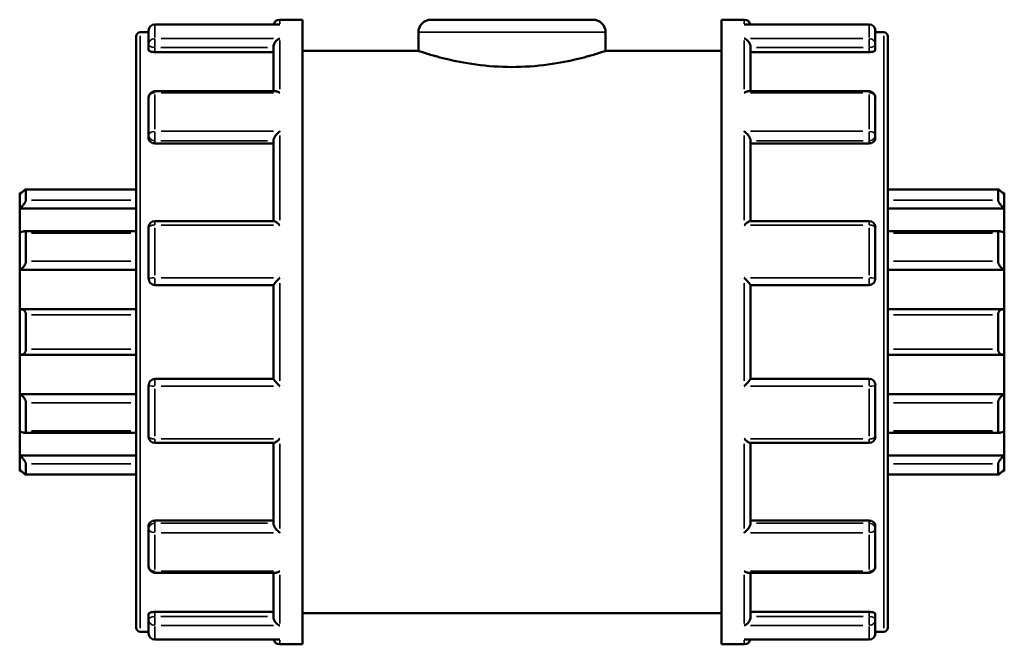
# Model space of a CAD drawing. Header units: millimetres. Extents: x -86 to 901, y -388 to 757.
# Tile 10 of 12: x 416 to 487, y 293 to 338. Entities that reach past the tile are written whole.
import ezdxf

# ---------------------------------------------------------------- set-up
doc = ezdxf.new("R2010")
doc.units = ezdxf.units.MM
doc.layers.add('Visible (ANSI)', color=7, linetype='Continuous', lineweight=50)
doc.layers.add('Visible Narrow (ANSI)', color=7, linetype='Continuous', lineweight=35)

msp = doc.modelspace()

# ---------------------------------------------------------------- linework, layer by layer
at = {"layer": 'Visible (ANSI)'}
for p, q in [((434.795, 337.593), (425.872, 337.593)), ((434.872, 337.927), (436.523, 337.927)), ((436.523, 292.927), (436.523, 337.927)), ((445.773, 337.927), (457.473, 337.927)), ((466.723, 292.927), (466.723, 337.927)), ((466.723, 337.927), (468.375, 337.927)), ((477.375, 337.593), (468.452, 337.593)), ((424.523, 294.126), (424.523, 336.728)), ((424.822, 337.027), (425.423, 337.027)), ((425.423, 336.147), (425.423, 337.145)), ((444.873, 337.027), (444.873, 335.677)), ((458.373, 337.027), (458.373, 335.677)), ((477.823, 337.145), (477.823, 336.147)), ((477.823, 337.027), (478.424, 337.027)), ((478.723, 336.728), (478.723, 294.126)), ((425.423, 336.147), (425.423, 335.75)), ((434.423, 332.772), (434.423, 335.989)), ((468.823, 332.772), (468.823, 335.989)), ((477.823, 335.75), (477.823, 336.147)), ((425.872, 335.591), (434.423, 335.591)), ((436.523, 335.677), (444.873, 335.677)), ((458.373, 335.677), (466.723, 335.677)), ((477.375, 335.591), (468.823, 335.591)), ((425.423, 329.597), (425.423, 332.324)), ((434.586, 332.772), (425.872, 332.772)), ((477.375, 332.772), (468.661, 332.772)), ((477.823, 332.324), (477.823, 329.597)), ((425.423, 329.597), (425.423, 329.368)), ((477.823, 329.368), (477.823, 329.597)), ((425.872, 329.018), (434.423, 329.018)), ((434.423, 323.423), (434.423, 329.251)), ((468.823, 323.423), (468.823, 329.251)), ((477.375, 329.018), (468.823, 329.018)), ((416.123, 325.332), (416.123, 325.444)), ((416.239, 325.444), (416.123, 325.444)), ((416.123, 324.319), (416.123, 325.332)), ((424.523, 325.703), (416.564, 325.703)), ((416.572, 325.695), (416.572, 324.923)), ((486.683, 325.703), (478.723, 325.703)), ((486.675, 324.923), (486.675, 325.695)), ((487.123, 325.444), (487.007, 325.444)), ((487.123, 325.444), (487.123, 325.332)), ((487.123, 325.332), (487.123, 324.319)), ((416.123, 324.319), (424.523, 324.319)), ((416.123, 322.561), (416.123, 324.319)), ((487.123, 324.319), (478.723, 324.319)), ((487.123, 324.319), (487.123, 322.561)), ((434.452, 323.423), (425.872, 323.423)), ((477.375, 323.423), (468.795, 323.423)), ((416.123, 319.91), (416.123, 322.561)), ((424.523, 322.688), (416.434, 322.688)), ((416.572, 322.545), (416.572, 320.525)), ((425.423, 319.251), (425.423, 322.975)), ((477.823, 322.975), (477.823, 319.251)), ((486.813, 322.688), (478.723, 322.688)), ((486.675, 320.525), (486.675, 322.545)), ((487.123, 322.561), (487.123, 319.91)), ((416.123, 319.91), (424.523, 319.91)), ((416.123, 317.066), (416.123, 319.91)), ((487.123, 319.91), (478.723, 319.91)), ((487.123, 319.91), (487.123, 317.066)), ((425.872, 318.802), (434.423, 318.802)), ((434.423, 312.046), (434.423, 318.808)), ((468.823, 312.046), (468.823, 318.808)), ((468.823, 318.802), (477.375, 318.802)), ((416.123, 313.789), (416.123, 317.066)), ((424.523, 317.071), (416.187, 317.071)), ((416.572, 316.676), (416.572, 314.179)), ((487.06, 317.071), (478.723, 317.071)), ((486.675, 314.179), (486.675, 316.676)), ((487.123, 317.066), (487.123, 313.789)), ((416.123, 310.945), (416.123, 313.789)), ((416.187, 313.784), (424.523, 313.784)), ((478.723, 313.784), (487.06, 313.784)), ((487.123, 313.789), (487.123, 310.945)), ((434.423, 312.052), (425.872, 312.052)), ((477.375, 312.052), (468.823, 312.052)), ((425.423, 307.88), (425.423, 311.604)), ((477.823, 311.604), (477.823, 307.88)), ((416.123, 310.945), (424.523, 310.945)), ((416.123, 308.293), (416.123, 310.945)), ((416.572, 310.33), (416.572, 308.31)), ((487.123, 310.945), (478.723, 310.945)), ((486.675, 308.31), (486.675, 310.33)), ((487.123, 310.945), (487.123, 308.293)), ((416.123, 306.536), (416.123, 308.293)), ((416.434, 308.167), (424.523, 308.167)), ((478.723, 308.167), (486.813, 308.167)), ((487.123, 308.293), (487.123, 306.536)), ((425.872, 307.431), (434.452, 307.431)), ((434.423, 301.604), (434.423, 307.431)), ((468.795, 307.431), (477.375, 307.431)), ((468.823, 301.604), (468.823, 307.431)), ((416.123, 306.536), (424.523, 306.536)), ((416.123, 305.523), (416.123, 306.536)), ((487.123, 306.536), (478.723, 306.536)), ((487.123, 306.536), (487.123, 305.523)), ((416.123, 305.411), (416.123, 305.523)), ((416.239, 305.411), (416.123, 305.411)), ((416.572, 305.931), (416.572, 305.16)), ((486.675, 305.16), (486.675, 305.931)), ((487.123, 305.411), (487.007, 305.411)), ((487.123, 305.523), (487.123, 305.411)), ((416.564, 305.151), (424.523, 305.151)), ((478.723, 305.151), (486.683, 305.151)), ((425.872, 301.837), (434.423, 301.837)), ((477.375, 301.837), (468.823, 301.837)), ((425.423, 301.487), (425.423, 301.257)), ((425.423, 298.531), (425.423, 301.257)), ((477.823, 301.257), (477.823, 301.487)), ((477.823, 301.257), (477.823, 298.531)), ((425.872, 298.083), (434.586, 298.083)), ((434.423, 294.866), (434.423, 298.083)), ((468.661, 298.083), (477.375, 298.083)), ((468.823, 294.866), (468.823, 298.083)), ((425.423, 295.105), (425.423, 294.708)), ((425.423, 293.71), (425.423, 294.708)), ((425.872, 295.263), (434.423, 295.263)), ((436.523, 295.177), (466.723, 295.177)), ((477.375, 295.263), (468.823, 295.263)), ((477.823, 294.708), (477.823, 295.105)), ((477.823, 294.708), (477.823, 293.71)), ((424.822, 293.827), (425.423, 293.827)), ((425.872, 293.261), (434.795, 293.261)), ((468.452, 293.261), (477.375, 293.261)), ((477.823, 293.827), (478.424, 293.827)), ((434.872, 292.927), (436.523, 292.927)), ((466.723, 292.927), (468.375, 292.927))]:
    msp.add_line(p, q, dxfattribs=at)
for centre, radius, start, end in [((425.872, 337.145), 0.449, 90, 180), ((434.872, 337.479), 0.449, 90, 165.20984), ((445.773, 337.027), 0.9, 90, 180), ((457.473, 337.027), 0.9, 0, 90), ((468.375, 337.479), 0.449, 14.79016, 90), ((477.375, 337.145), 0.449, 0, 90), ((424.822, 336.728), 0.299, 90, 180), ((478.424, 336.728), 0.299, 0, 90), ((425.872, 332.324), 0.449, 90, 180), ((477.375, 332.324), 0.449, 0, 90), ((425.872, 322.975), 0.449, 90, 180), ((477.375, 322.975), 0.449, 0, 90), ((425.872, 319.251), 0.448, 180, 270), ((477.375, 319.251), 0.448, 270, 0), ((425.872, 311.604), 0.448, 90, 180), ((477.375, 311.604), 0.449, 0, 90), ((425.872, 307.88), 0.449, 180, 270), ((477.375, 307.88), 0.449, 270, 0), ((425.872, 298.531), 0.449, 180, 270), ((477.375, 298.531), 0.449, 270, 0), ((424.822, 294.126), 0.299, 180, 270), ((478.424, 294.126), 0.299, 270, 0), ((425.872, 293.71), 0.449, 180, 270), ((434.872, 293.376), 0.449, 194.79016, 270), ((468.375, 293.376), 0.449, 270, 345.20984), ((477.375, 293.71), 0.449, 270, 0)]:
    msp.add_arc(centre, radius, start, end, dxfattribs=at)
for points, knots in [([(434.872, 337.587), (434.871, 337.587), (434.87, 337.587), (434.844, 337.591), (434.819, 337.593), (434.795, 337.593)], [-0.00042562, -0.00042562, -0.00042562, -0.00042562, 0, 0, 0.01052684, 0.01052684, 0.01052684, 0.01052684]), ([(468.452, 337.593), (468.427, 337.593), (468.402, 337.591), (468.377, 337.587), (468.376, 337.587), (468.375, 337.587)], [0.07473844, 0.07473844, 0.07473844, 0.07473844, 0.08516524, 0.08516524, 0.08558683, 0.08558683, 0.08558683, 0.08558683]), ([(434.423, 335.989), (434.423, 336.029), (434.429, 336.069), (434.453, 336.156), (434.472, 336.2), (434.525, 336.297), (434.562, 336.347), (434.642, 336.431), (434.685, 336.467), (434.774, 336.527), (434.822, 336.551), (434.87, 336.568), (434.871, 336.568), (434.872, 336.568)], [0, 0, 0, 0, 0.01260254, 0.01260254, 0.02704224, 0.02704224, 0.04628482, 0.04628482, 0.06524929, 0.06524929, 0.08516524, 0.08516524, 0.08558683, 0.08558683, 0.08558683, 0.08558683]), ([(468.375, 336.568), (468.376, 336.568), (468.377, 336.568), (468.424, 336.551), (468.471, 336.528), (468.559, 336.469), (468.601, 336.434), (468.681, 336.351), (468.719, 336.301), (468.773, 336.204), (468.793, 336.159), (468.817, 336.072), (468.823, 336.032), (468.823, 335.991), (468.823, 335.99), (468.823, 335.989)], [-0.00042562, -0.00042562, -0.00042562, -0.00042562, 0, 0, 0.01980838, 0.01980838, 0.03869607, 0.03869607, 0.05827899, 0.05827899, 0.07293603, 0.07293603, 0.08567053, 0.08567053, 0.08597511, 0.08597511, 0.08597511, 0.08597511]), ([(425.872, 335.591), (425.816, 335.591), (425.756, 335.595), (425.645, 335.612), (425.595, 335.624), (425.515, 335.653), (425.48, 335.671), (425.435, 335.71), (425.423, 335.73), (425.423, 335.75)], [0, 0, 0, 0, 0.01687843, 0.01687843, 0.03375687, 0.03375687, 0.0509121, 0.0509121, 0.06806734, 0.06806734, 0.06806734, 0.06806734]), ([(458.373, 335.677), (458.373, 335.677), (458.201, 335.618), (457.51, 335.404), (456.992, 335.251), (455.8, 334.962), (455.046, 334.806), (453.385, 334.583), (452.478, 334.519), (450.768, 334.519), (449.862, 334.583), (448.201, 334.806), (447.446, 334.962), (446.255, 335.251), (445.736, 335.404), (445.045, 335.618), (444.873, 335.677), (444.873, 335.677)], [1.025595, 1.025595, 1.025595, 1.025595, 1.281935, 1.281935, 1.538274, 1.538274, 1.794732, 1.794732, 2.05119, 2.05119, 2.307649, 2.307649, 2.564107, 2.564107, 2.820446, 2.820446, 3.076786, 3.076786, 3.076786, 3.076786]), ([(477.823, 335.75), (477.823, 335.73), (477.812, 335.71), (477.766, 335.671), (477.731, 335.653), (477.651, 335.624), (477.601, 335.612), (477.491, 335.595), (477.431, 335.591), (477.375, 335.591)], [0.06817927, 0.06817927, 0.06817927, 0.06817927, 0.08533451, 0.08533451, 0.10248975, 0.10248975, 0.11936818, 0.11936818, 0.13624661, 0.13624661, 0.13624661, 0.13624661]), ([(434.872, 332.667), (434.871, 332.668), (434.87, 332.668), (434.822, 332.699), (434.776, 332.723), (434.687, 332.758), (434.645, 332.768), (434.599, 332.772), (434.592, 332.772), (434.586, 332.772)], [-0.00042562, -0.00042562, -0.00042562, -0.00042562, 0, 0, 0.01980838, 0.01980838, 0.03869607, 0.03869607, 0.04196611, 0.04196611, 0.04196611, 0.04196611]), ([(468.661, 332.772), (468.655, 332.772), (468.65, 332.772), (468.605, 332.769), (468.562, 332.759), (468.472, 332.724), (468.425, 332.699), (468.377, 332.668), (468.376, 332.668), (468.375, 332.667)], [0.04359691, 0.04359691, 0.04359691, 0.04359691, 0.04628482, 0.04628482, 0.06524929, 0.06524929, 0.08516524, 0.08516524, 0.08558683, 0.08558683, 0.08558683, 0.08558683]), ([(434.423, 329.251), (434.423, 329.277), (434.429, 329.308), (434.453, 329.38), (434.472, 329.42), (434.525, 329.514), (434.562, 329.568), (434.642, 329.669), (434.685, 329.716), (434.774, 329.805), (434.822, 329.847), (434.87, 329.884), (434.871, 329.885), (434.872, 329.886)], [0, 0, 0, 0, 0.01260254, 0.01260254, 0.02704224, 0.02704224, 0.04628482, 0.04628482, 0.06524929, 0.06524929, 0.08516524, 0.08516524, 0.08558683, 0.08558683, 0.08558683, 0.08558683]), ([(468.375, 329.886), (468.376, 329.885), (468.377, 329.884), (468.424, 329.847), (468.471, 329.806), (468.559, 329.719), (468.601, 329.672), (468.681, 329.572), (468.719, 329.518), (468.773, 329.423), (468.793, 329.382), (468.817, 329.31), (468.823, 329.28), (468.823, 329.252), (468.823, 329.251), (468.823, 329.251)], [-0.00042562, -0.00042562, -0.00042562, -0.00042562, 0, 0, 0.01980838, 0.01980838, 0.03869607, 0.03869607, 0.05827899, 0.05827899, 0.07293603, 0.07293603, 0.08567053, 0.08567053, 0.08597511, 0.08597511, 0.08597511, 0.08597511]), ([(425.872, 329.018), (425.816, 329.018), (425.756, 329.026), (425.645, 329.062), (425.595, 329.089), (425.515, 329.151), (425.48, 329.191), (425.435, 329.278), (425.423, 329.324), (425.423, 329.368)], [0, 0, 0, 0, 0.01687843, 0.01687843, 0.03375687, 0.03375687, 0.0509121, 0.0509121, 0.06806734, 0.06806734, 0.06806734, 0.06806734]), ([(477.823, 329.368), (477.823, 329.324), (477.812, 329.278), (477.766, 329.191), (477.731, 329.151), (477.651, 329.089), (477.601, 329.062), (477.491, 329.026), (477.431, 329.018), (477.375, 329.018)], [0.06817927, 0.06817927, 0.06817927, 0.06817927, 0.08533451, 0.08533451, 0.10248975, 0.10248975, 0.11936818, 0.11936818, 0.13624661, 0.13624661, 0.13624661, 0.13624661]), ([(416.123, 325.332), (416.175, 325.383), (416.231, 325.436), (416.34, 325.538), (416.394, 325.585), (416.475, 325.652), (416.51, 325.678), (416.546, 325.699), (416.556, 325.703), (416.568, 325.704), (416.572, 325.701), (416.572, 325.695)], [0.1612633, 0.1612633, 0.1612633, 0.1612633, 0.18305954, 0.18305954, 0.20626942, 0.20626942, 0.2253452, 0.2253452, 0.23488309, 0.23488309, 0.24442098, 0.24442098, 0.24442098, 0.24442098]), ([(486.675, 325.695), (486.675, 325.701), (486.678, 325.704), (486.691, 325.703), (486.701, 325.699), (486.737, 325.678), (486.772, 325.652), (486.853, 325.585), (486.906, 325.538), (487.016, 325.436), (487.071, 325.383), (487.123, 325.332)], [0.08457131, 0.08457131, 0.08457131, 0.08457131, 0.0941092, 0.0941092, 0.1036471, 0.1036471, 0.12272288, 0.12272288, 0.14593275, 0.14593275, 0.167729, 0.167729, 0.167729, 0.167729]), ([(416.572, 324.923), (416.572, 324.91), (416.568, 324.893), (416.556, 324.855), (416.546, 324.833), (416.51, 324.764), (416.475, 324.711), (416.394, 324.601), (416.34, 324.538), (416.231, 324.42), (416.175, 324.365), (416.123, 324.319)], [0.08457131, 0.08457131, 0.08457131, 0.08457131, 0.0941092, 0.0941092, 0.1036471, 0.1036471, 0.12272288, 0.12272288, 0.14593275, 0.14593275, 0.167729, 0.167729, 0.167729, 0.167729]), ([(487.123, 324.319), (487.071, 324.365), (487.016, 324.42), (486.906, 324.538), (486.853, 324.601), (486.772, 324.711), (486.737, 324.764), (486.701, 324.833), (486.691, 324.855), (486.678, 324.893), (486.675, 324.91), (486.675, 324.923)], [0.1612633, 0.1612633, 0.1612633, 0.1612633, 0.18305954, 0.18305954, 0.20626942, 0.20626942, 0.2253452, 0.2253452, 0.23488309, 0.23488309, 0.24442098, 0.24442098, 0.24442098, 0.24442098]), ([(434.872, 323.128), (434.871, 323.129), (434.87, 323.13), (434.822, 323.175), (434.776, 323.217), (434.687, 323.29), (434.645, 323.323), (434.565, 323.378), (434.527, 323.4), (434.479, 323.419), (434.464, 323.423), (434.452, 323.423)], [-0.00042562, -0.00042562, -0.00042562, -0.00042562, 0, 0, 0.01980838, 0.01980838, 0.03869607, 0.03869607, 0.05827899, 0.05827899, 0.06927756, 0.06927756, 0.06927756, 0.06927756]), ([(468.795, 323.423), (468.783, 323.423), (468.769, 323.42), (468.722, 323.401), (468.684, 323.38), (468.605, 323.325), (468.562, 323.292), (468.472, 323.218), (468.425, 323.176), (468.377, 323.13), (468.376, 323.129), (468.375, 323.128)], [0.01654238, 0.01654238, 0.01654238, 0.01654238, 0.02704224, 0.02704224, 0.04628482, 0.04628482, 0.06524929, 0.06524929, 0.08516524, 0.08516524, 0.08558683, 0.08558683, 0.08558683, 0.08558683]), ([(416.123, 322.561), (416.175, 322.598), (416.231, 322.63), (416.34, 322.676), (416.394, 322.689), (416.475, 322.687), (416.51, 322.677), (416.546, 322.641), (416.556, 322.625), (416.568, 322.589), (416.572, 322.568), (416.572, 322.545)], [0.1612633, 0.1612633, 0.1612633, 0.1612633, 0.18305954, 0.18305954, 0.20626942, 0.20626942, 0.2253452, 0.2253452, 0.23488309, 0.23488309, 0.24442098, 0.24442098, 0.24442098, 0.24442098]), ([(486.675, 322.545), (486.675, 322.568), (486.678, 322.589), (486.691, 322.625), (486.701, 322.641), (486.737, 322.677), (486.772, 322.687), (486.853, 322.689), (486.906, 322.676), (487.016, 322.63), (487.071, 322.598), (487.123, 322.561)], [0.08457131, 0.08457131, 0.08457131, 0.08457131, 0.0941092, 0.0941092, 0.1036471, 0.1036471, 0.12272288, 0.12272288, 0.14593275, 0.14593275, 0.167729, 0.167729, 0.167729, 0.167729]), ([(416.572, 320.525), (416.572, 320.497), (416.568, 320.467), (416.556, 320.407), (416.546, 320.375), (416.51, 320.283), (416.475, 320.224), (416.394, 320.114), (416.34, 320.058), (416.231, 319.968), (416.175, 319.934), (416.123, 319.91)], [0.08457131, 0.08457131, 0.08457131, 0.08457131, 0.0941092, 0.0941092, 0.1036471, 0.1036471, 0.12272288, 0.12272288, 0.14593275, 0.14593275, 0.167729, 0.167729, 0.167729, 0.167729]), ([(487.123, 319.91), (487.071, 319.934), (487.016, 319.968), (486.906, 320.058), (486.853, 320.114), (486.772, 320.224), (486.737, 320.283), (486.701, 320.375), (486.691, 320.407), (486.678, 320.467), (486.675, 320.497), (486.675, 320.525)], [0.1612633, 0.1612633, 0.1612633, 0.1612633, 0.18305954, 0.18305954, 0.20626942, 0.20626942, 0.2253452, 0.2253452, 0.23488309, 0.23488309, 0.24442098, 0.24442098, 0.24442098, 0.24442098]), ([(434.423, 318.808), (434.423, 318.815), (434.429, 318.828), (434.453, 318.865), (434.472, 318.89), (434.525, 318.957), (434.562, 319), (434.642, 319.09), (434.685, 319.136), (434.774, 319.23), (434.822, 319.279), (434.87, 319.327), (434.871, 319.328), (434.872, 319.329)], [0, 0, 0, 0, 0.01260254, 0.01260254, 0.02704224, 0.02704224, 0.04628482, 0.04628482, 0.06524929, 0.06524929, 0.08516524, 0.08516524, 0.08558683, 0.08558683, 0.08558683, 0.08558683]), ([(468.375, 319.329), (468.376, 319.328), (468.377, 319.327), (468.424, 319.279), (468.471, 319.232), (468.559, 319.139), (468.601, 319.093), (468.681, 319.004), (468.719, 318.96), (468.773, 318.892), (468.793, 318.867), (468.817, 318.829), (468.823, 318.816), (468.823, 318.809), (468.823, 318.809), (468.823, 318.808)], [-0.00042562, -0.00042562, -0.00042562, -0.00042562, 0, 0, 0.01980838, 0.01980838, 0.03869607, 0.03869607, 0.05827899, 0.05827899, 0.07293603, 0.07293603, 0.08567053, 0.08567053, 0.08597511, 0.08597511, 0.08597511, 0.08597511]), ([(416.123, 317.066), (416.175, 317.073), (416.231, 317.072), (416.34, 317.046), (416.394, 317.019), (416.475, 316.95), (416.51, 316.906), (416.546, 316.827), (416.556, 316.799), (416.568, 316.739), (416.572, 316.707), (416.572, 316.676)], [0.1612633, 0.1612633, 0.1612633, 0.1612633, 0.18305954, 0.18305954, 0.20626942, 0.20626942, 0.2253452, 0.2253452, 0.23488309, 0.23488309, 0.24442098, 0.24442098, 0.24442098, 0.24442098]), ([(486.675, 316.676), (486.675, 316.707), (486.678, 316.739), (486.691, 316.799), (486.701, 316.827), (486.737, 316.906), (486.772, 316.95), (486.853, 317.019), (486.906, 317.046), (487.016, 317.072), (487.071, 317.073), (487.123, 317.066)], [0.08457131, 0.08457131, 0.08457131, 0.08457131, 0.0941092, 0.0941092, 0.1036471, 0.1036471, 0.12272288, 0.12272288, 0.14593275, 0.14593275, 0.167729, 0.167729, 0.167729, 0.167729]), ([(416.572, 314.179), (416.572, 314.148), (416.568, 314.116), (416.556, 314.056), (416.546, 314.027), (416.51, 313.948), (416.475, 313.905), (416.394, 313.836), (416.34, 313.809), (416.231, 313.783), (416.175, 313.781), (416.123, 313.789)], [0.08457131, 0.08457131, 0.08457131, 0.08457131, 0.0941092, 0.0941092, 0.1036471, 0.1036471, 0.12272288, 0.12272288, 0.14593275, 0.14593275, 0.167729, 0.167729, 0.167729, 0.167729]), ([(487.123, 313.789), (487.071, 313.781), (487.016, 313.783), (486.906, 313.809), (486.853, 313.836), (486.772, 313.905), (486.737, 313.948), (486.701, 314.027), (486.691, 314.056), (486.678, 314.116), (486.675, 314.148), (486.675, 314.179)], [0.1612633, 0.1612633, 0.1612633, 0.1612633, 0.18305954, 0.18305954, 0.20626942, 0.20626942, 0.2253452, 0.2253452, 0.23488309, 0.23488309, 0.24442098, 0.24442098, 0.24442098, 0.24442098]), ([(434.872, 311.526), (434.871, 311.527), (434.87, 311.528), (434.822, 311.575), (434.776, 311.623), (434.687, 311.716), (434.645, 311.762), (434.565, 311.851), (434.527, 311.895), (434.473, 311.963), (434.454, 311.988), (434.43, 312.026), (434.424, 312.039), (434.423, 312.046), (434.423, 312.046), (434.423, 312.046)], [-0.00042562, -0.00042562, -0.00042562, -0.00042562, 0, 0, 0.01980838, 0.01980838, 0.03869607, 0.03869607, 0.05827899, 0.05827899, 0.07293603, 0.07293603, 0.08567053, 0.08567053, 0.08597511, 0.08597511, 0.08597511, 0.08597511]), ([(468.823, 312.046), (468.823, 312.039), (468.817, 312.027), (468.794, 311.99), (468.775, 311.965), (468.722, 311.898), (468.684, 311.854), (468.605, 311.765), (468.562, 311.719), (468.472, 311.625), (468.425, 311.576), (468.377, 311.528), (468.376, 311.527), (468.375, 311.526)], [0, 0, 0, 0, 0.01260254, 0.01260254, 0.02704224, 0.02704224, 0.04628482, 0.04628482, 0.06524929, 0.06524929, 0.08516524, 0.08516524, 0.08558683, 0.08558683, 0.08558683, 0.08558683]), ([(416.123, 310.945), (416.175, 310.921), (416.231, 310.886), (416.34, 310.797), (416.394, 310.741), (416.475, 310.631), (416.51, 310.571), (416.546, 310.479), (416.556, 310.448), (416.568, 310.387), (416.572, 310.358), (416.572, 310.33)], [0.1612633, 0.1612633, 0.1612633, 0.1612633, 0.18305954, 0.18305954, 0.20626942, 0.20626942, 0.2253452, 0.2253452, 0.23488309, 0.23488309, 0.24442098, 0.24442098, 0.24442098, 0.24442098]), ([(486.675, 310.33), (486.675, 310.358), (486.678, 310.387), (486.691, 310.448), (486.701, 310.479), (486.737, 310.571), (486.772, 310.631), (486.853, 310.741), (486.906, 310.797), (487.016, 310.886), (487.071, 310.921), (487.123, 310.945)], [0.08457131, 0.08457131, 0.08457131, 0.08457131, 0.0941092, 0.0941092, 0.1036471, 0.1036471, 0.12272288, 0.12272288, 0.14593275, 0.14593275, 0.167729, 0.167729, 0.167729, 0.167729]), ([(416.572, 308.31), (416.572, 308.287), (416.568, 308.266), (416.556, 308.229), (416.546, 308.214), (416.51, 308.178), (416.475, 308.168), (416.394, 308.166), (416.34, 308.179), (416.231, 308.225), (416.175, 308.257), (416.123, 308.293)], [0.08457131, 0.08457131, 0.08457131, 0.08457131, 0.0941092, 0.0941092, 0.1036471, 0.1036471, 0.12272288, 0.12272288, 0.14593275, 0.14593275, 0.167729, 0.167729, 0.167729, 0.167729]), ([(487.123, 308.293), (487.071, 308.257), (487.016, 308.225), (486.906, 308.179), (486.853, 308.166), (486.772, 308.168), (486.737, 308.178), (486.701, 308.214), (486.691, 308.229), (486.678, 308.266), (486.675, 308.287), (486.675, 308.31)], [0.1612633, 0.1612633, 0.1612633, 0.1612633, 0.18305954, 0.18305954, 0.20626942, 0.20626942, 0.2253452, 0.2253452, 0.23488309, 0.23488309, 0.24442098, 0.24442098, 0.24442098, 0.24442098]), ([(434.452, 307.431), (434.463, 307.431), (434.478, 307.435), (434.525, 307.454), (434.562, 307.475), (434.642, 307.53), (434.685, 307.562), (434.774, 307.637), (434.822, 307.679), (434.87, 307.724), (434.871, 307.725), (434.872, 307.726)], [0.01654238, 0.01654238, 0.01654238, 0.01654238, 0.02704224, 0.02704224, 0.04628482, 0.04628482, 0.06524929, 0.06524929, 0.08516524, 0.08516524, 0.08558683, 0.08558683, 0.08558683, 0.08558683]), ([(468.375, 307.726), (468.376, 307.725), (468.377, 307.724), (468.424, 307.68), (468.471, 307.638), (468.559, 307.564), (468.601, 307.532), (468.681, 307.477), (468.719, 307.455), (468.768, 307.435), (468.783, 307.431), (468.795, 307.431)], [-0.00042562, -0.00042562, -0.00042562, -0.00042562, 0, 0, 0.01980838, 0.01980838, 0.03869607, 0.03869607, 0.05827899, 0.05827899, 0.06927756, 0.06927756, 0.06927756, 0.06927756]), ([(416.123, 306.536), (416.175, 306.489), (416.231, 306.435), (416.34, 306.317), (416.394, 306.253), (416.475, 306.144), (416.51, 306.091), (416.546, 306.021), (416.556, 306), (416.568, 305.961), (416.572, 305.945), (416.572, 305.931)], [0.1612633, 0.1612633, 0.1612633, 0.1612633, 0.18305954, 0.18305954, 0.20626942, 0.20626942, 0.2253452, 0.2253452, 0.23488309, 0.23488309, 0.24442098, 0.24442098, 0.24442098, 0.24442098]), ([(486.675, 305.931), (486.675, 305.945), (486.678, 305.961), (486.691, 306), (486.701, 306.021), (486.737, 306.091), (486.772, 306.144), (486.853, 306.253), (486.906, 306.317), (487.016, 306.435), (487.071, 306.489), (487.123, 306.536)], [0.08457131, 0.08457131, 0.08457131, 0.08457131, 0.0941092, 0.0941092, 0.1036471, 0.1036471, 0.12272288, 0.12272288, 0.14593275, 0.14593275, 0.167729, 0.167729, 0.167729, 0.167729]), ([(416.572, 305.16), (416.572, 305.154), (416.568, 305.151), (416.556, 305.152), (416.546, 305.156), (416.51, 305.177), (416.475, 305.203), (416.394, 305.27), (416.34, 305.317), (416.231, 305.419), (416.175, 305.472), (416.123, 305.523)], [0.08457131, 0.08457131, 0.08457131, 0.08457131, 0.0941092, 0.0941092, 0.1036471, 0.1036471, 0.12272288, 0.12272288, 0.14593275, 0.14593275, 0.167729, 0.167729, 0.167729, 0.167729]), ([(487.123, 305.523), (487.071, 305.472), (487.016, 305.419), (486.906, 305.317), (486.853, 305.27), (486.772, 305.203), (486.737, 305.177), (486.701, 305.156), (486.691, 305.152), (486.678, 305.151), (486.675, 305.154), (486.675, 305.16)], [0.1612633, 0.1612633, 0.1612633, 0.1612633, 0.18305954, 0.18305954, 0.20626942, 0.20626942, 0.2253452, 0.2253452, 0.23488309, 0.23488309, 0.24442098, 0.24442098, 0.24442098, 0.24442098]), ([(425.423, 301.487), (425.423, 301.53), (425.435, 301.577), (425.48, 301.664), (425.515, 301.703), (425.595, 301.766), (425.645, 301.793), (425.756, 301.828), (425.816, 301.837), (425.872, 301.837)], [-0.06806734, -0.06806734, -0.06806734, -0.06806734, -0.0509121, -0.0509121, -0.03375687, -0.03375687, -0.01687843, -0.01687843, 0, 0, 0, 0]), ([(477.375, 301.837), (477.431, 301.837), (477.491, 301.828), (477.601, 301.793), (477.651, 301.766), (477.731, 301.703), (477.766, 301.664), (477.812, 301.577), (477.823, 301.53), (477.823, 301.487)], [0.13624661, 0.13624661, 0.13624661, 0.13624661, 0.15312504, 0.15312504, 0.17000348, 0.17000348, 0.18715871, 0.18715871, 0.20431395, 0.20431395, 0.20431395, 0.20431395]), ([(434.872, 300.969), (434.871, 300.97), (434.87, 300.971), (434.822, 301.008), (434.776, 301.049), (434.687, 301.136), (434.645, 301.183), (434.565, 301.282), (434.527, 301.337), (434.473, 301.432), (434.454, 301.472), (434.43, 301.544), (434.424, 301.575), (434.423, 301.603), (434.423, 301.603), (434.423, 301.604)], [-0.00042562, -0.00042562, -0.00042562, -0.00042562, 0, 0, 0.01980838, 0.01980838, 0.03869607, 0.03869607, 0.05827899, 0.05827899, 0.07293603, 0.07293603, 0.08567053, 0.08567053, 0.08597511, 0.08597511, 0.08597511, 0.08597511]), ([(468.823, 301.604), (468.823, 301.577), (468.817, 301.547), (468.794, 301.475), (468.775, 301.435), (468.722, 301.34), (468.684, 301.287), (468.605, 301.186), (468.562, 301.139), (468.472, 301.05), (468.425, 301.008), (468.377, 300.971), (468.376, 300.97), (468.375, 300.969)], [0, 0, 0, 0, 0.01260254, 0.01260254, 0.02704224, 0.02704224, 0.04628482, 0.04628482, 0.06524929, 0.06524929, 0.08516524, 0.08516524, 0.08558683, 0.08558683, 0.08558683, 0.08558683]), ([(434.586, 298.083), (434.591, 298.083), (434.597, 298.083), (434.642, 298.086), (434.685, 298.096), (434.774, 298.131), (434.822, 298.155), (434.87, 298.186), (434.871, 298.187), (434.872, 298.188)], [0.04359691, 0.04359691, 0.04359691, 0.04359691, 0.04628482, 0.04628482, 0.06524929, 0.06524929, 0.08516524, 0.08516524, 0.08558683, 0.08558683, 0.08558683, 0.08558683]), ([(468.375, 298.188), (468.376, 298.187), (468.377, 298.186), (468.424, 298.156), (468.471, 298.131), (468.559, 298.097), (468.601, 298.086), (468.647, 298.083), (468.654, 298.083), (468.661, 298.083)], [-0.00042562, -0.00042562, -0.00042562, -0.00042562, 0, 0, 0.01980838, 0.01980838, 0.03869607, 0.03869607, 0.04196611, 0.04196611, 0.04196611, 0.04196611]), ([(425.423, 295.105), (425.423, 295.124), (425.435, 295.145), (425.48, 295.184), (425.515, 295.202), (425.595, 295.231), (425.645, 295.243), (425.756, 295.259), (425.816, 295.263), (425.872, 295.263)], [-0.06806734, -0.06806734, -0.06806734, -0.06806734, -0.0509121, -0.0509121, -0.03375687, -0.03375687, -0.01687843, -0.01687843, 0, 0, 0, 0]), ([(434.872, 294.286), (434.871, 294.287), (434.87, 294.287), (434.822, 294.304), (434.776, 294.327), (434.687, 294.386), (434.645, 294.421), (434.565, 294.504), (434.527, 294.554), (434.473, 294.651), (434.454, 294.696), (434.43, 294.783), (434.424, 294.823), (434.423, 294.864), (434.423, 294.865), (434.423, 294.866)], [-0.00042562, -0.00042562, -0.00042562, -0.00042562, 0, 0, 0.01980838, 0.01980838, 0.03869607, 0.03869607, 0.05827899, 0.05827899, 0.07293603, 0.07293603, 0.08567053, 0.08567053, 0.08597511, 0.08597511, 0.08597511, 0.08597511]), ([(468.823, 294.866), (468.823, 294.826), (468.817, 294.786), (468.794, 294.699), (468.775, 294.654), (468.722, 294.557), (468.684, 294.508), (468.605, 294.423), (468.562, 294.388), (468.472, 294.328), (468.425, 294.304), (468.377, 294.287), (468.376, 294.287), (468.375, 294.286)], [0, 0, 0, 0, 0.01260254, 0.01260254, 0.02704224, 0.02704224, 0.04628482, 0.04628482, 0.06524929, 0.06524929, 0.08516524, 0.08516524, 0.08558683, 0.08558683, 0.08558683, 0.08558683]), ([(477.375, 295.263), (477.431, 295.263), (477.491, 295.259), (477.601, 295.243), (477.651, 295.231), (477.731, 295.202), (477.766, 295.184), (477.812, 295.145), (477.823, 295.124), (477.823, 295.105)], [0.13624661, 0.13624661, 0.13624661, 0.13624661, 0.15312504, 0.15312504, 0.17000348, 0.17000348, 0.18715871, 0.18715871, 0.20431395, 0.20431395, 0.20431395, 0.20431395]), ([(434.795, 293.261), (434.819, 293.261), (434.844, 293.263), (434.87, 293.268), (434.871, 293.268), (434.872, 293.268)], [0.07473844, 0.07473844, 0.07473844, 0.07473844, 0.08516524, 0.08516524, 0.08558683, 0.08558683, 0.08558683, 0.08558683]), ([(468.375, 293.268), (468.376, 293.268), (468.377, 293.268), (468.402, 293.263), (468.427, 293.261), (468.452, 293.261)], [-0.00042562, -0.00042562, -0.00042562, -0.00042562, 0, 0, 0.01052684, 0.01052684, 0.01052684, 0.01052684])]:
    msp.add_open_spline(points, degree=3, knots=knots, dxfattribs=at)
at = {"layer": 'Visible Narrow (ANSI)'}
for p, q in [((425.872, 337.587), (425.872, 337.593)), ((425.872, 337.552), (425.872, 336.635)), ((426.322, 337.587), (434.422, 337.587)), ((434.872, 337.927), (434.872, 337.62)), ((468.375, 337.62), (468.375, 337.927)), ((468.825, 337.587), (476.925, 337.587)), ((477.375, 337.593), (477.375, 337.587)), ((477.375, 336.635), (477.375, 337.552)), ((424.822, 336.761), (424.822, 294.093)), ((425.872, 335.957), (425.872, 336.553)), ((434.422, 336.568), (426.322, 336.568)), ((458.29, 337.027), (444.956, 337.027)), ((476.925, 336.568), (468.825, 336.568)), ((477.375, 336.553), (477.375, 335.957)), ((478.424, 294.093), (478.424, 336.761)), ((425.872, 335.608), (425.872, 335.906)), ((426.299, 335.923), (433.996, 335.923)), ((434.872, 336.431), (434.872, 332.917)), ((468.375, 332.917), (468.375, 336.431)), ((469.251, 335.923), (476.947, 335.923)), ((477.375, 335.906), (477.375, 335.608)), ((425.872, 332.677), (425.872, 332.772)), ((425.872, 332.54), (425.872, 330.036)), ((426.322, 332.667), (434.422, 332.667)), ((468.825, 332.667), (476.925, 332.667)), ((477.375, 332.772), (477.375, 332.677)), ((477.375, 330.036), (477.375, 332.54)), ((425.872, 329.23), (425.872, 329.855)), ((434.422, 329.886), (426.322, 329.886)), ((434.872, 329.583), (434.872, 323.496)), ((468.375, 323.496), (468.375, 329.583)), ((476.925, 329.886), (468.825, 329.886)), ((477.375, 329.855), (477.375, 329.23)), ((425.872, 329.027), (425.872, 329.199)), ((426.299, 329.209), (433.996, 329.209)), ((469.251, 329.209), (476.947, 329.209)), ((477.375, 329.199), (477.375, 329.027)), ((416.969, 325.695), (424.126, 325.695)), ((479.121, 325.695), (486.277, 325.695)), ((424.126, 324.923), (416.969, 324.923)), ((486.277, 324.923), (479.121, 324.923)), ((425.872, 323.154), (425.872, 323.423)), ((426.322, 323.128), (434.422, 323.128)), ((468.825, 323.128), (476.925, 323.128)), ((477.375, 323.423), (477.375, 323.154)), ((416.969, 322.545), (424.126, 322.545)), ((425.872, 322.943), (425.872, 319.522)), ((477.375, 319.522), (477.375, 322.943)), ((479.121, 322.545), (486.277, 322.545)), ((424.126, 320.525), (416.969, 320.525)), ((486.277, 320.525), (479.121, 320.525)), ((425.872, 318.804), (425.872, 319.29)), ((434.422, 319.329), (426.322, 319.329)), ((434.872, 318.942), (434.872, 311.913)), ((468.375, 311.913), (468.375, 318.942)), ((476.925, 319.329), (468.825, 319.329)), ((477.375, 319.29), (477.375, 318.804)), ((416.969, 316.676), (424.126, 316.676)), ((479.121, 316.676), (486.277, 316.676)), ((424.126, 314.179), (416.969, 314.179)), ((486.277, 314.179), (479.121, 314.179)), ((425.872, 311.565), (425.872, 312.051)), ((477.375, 312.051), (477.375, 311.565)), ((425.872, 311.332), (425.872, 307.912)), ((426.322, 311.526), (434.422, 311.526)), ((468.825, 311.526), (476.925, 311.526)), ((477.375, 307.912), (477.375, 311.332)), ((416.969, 310.33), (424.126, 310.33)), ((479.121, 310.33), (486.277, 310.33)), ((424.126, 308.31), (416.969, 308.31)), ((486.277, 308.31), (479.121, 308.31)), ((425.872, 307.432), (425.872, 307.701)), ((434.422, 307.726), (426.322, 307.726)), ((476.925, 307.726), (468.825, 307.726)), ((477.375, 307.701), (477.375, 307.432)), ((434.872, 307.359), (434.872, 301.272)), ((468.375, 301.272), (468.375, 307.359)), ((416.969, 305.931), (424.126, 305.931)), ((479.121, 305.931), (486.277, 305.931)), ((424.126, 305.16), (416.969, 305.16)), ((486.277, 305.16), (479.121, 305.16)), ((425.872, 301.655), (425.872, 301.828)), ((477.375, 301.828), (477.375, 301.655)), ((425.872, 301), (425.872, 301.625)), ((433.996, 301.646), (426.299, 301.646)), ((476.947, 301.646), (469.251, 301.646)), ((477.375, 301.625), (477.375, 301)), ((425.872, 300.819), (425.872, 298.315)), ((426.322, 300.969), (434.422, 300.969)), ((468.825, 300.969), (476.925, 300.969)), ((477.375, 298.315), (477.375, 300.819)), ((425.872, 298.083), (425.872, 298.178)), ((434.422, 298.188), (426.322, 298.188)), ((434.872, 297.938), (434.872, 294.424)), ((468.375, 294.424), (468.375, 297.938)), ((476.925, 298.188), (468.825, 298.188)), ((477.375, 298.178), (477.375, 298.083)), ((425.872, 294.949), (425.872, 295.247)), ((425.872, 294.301), (425.872, 294.897)), ((433.996, 294.932), (426.299, 294.932)), ((476.947, 294.932), (469.251, 294.932)), ((477.375, 295.247), (477.375, 294.949)), ((477.375, 294.897), (477.375, 294.301)), ((425.872, 294.22), (425.872, 293.303)), ((426.322, 294.286), (434.422, 294.286)), ((468.825, 294.286), (476.925, 294.286)), ((477.375, 293.303), (477.375, 294.22)), ((425.872, 293.261), (425.872, 293.268)), ((434.422, 293.268), (426.322, 293.268)), ((434.872, 293.235), (434.872, 292.928)), ((468.375, 292.928), (468.375, 293.235)), ((476.925, 293.268), (468.825, 293.268)), ((477.375, 293.268), (477.375, 293.261))]:
    msp.add_line(p, q, dxfattribs=at)
for centre, major_axis, ratio, start_param, end_param in [((425.872, 337.145), (-0.449, 0), 0.984853, 4.790929, 6.204645), ((477.375, 337.145), (0.449, 0), 0.984853, 0.07854, 1.492257), ((425.872, 336.147), (-0.448, 0), 0.939603, 4.790929, 6.204645), ((477.375, 336.147), (0.448, 0), 0.939603, 0.07854, 1.492257), ((425.872, 336.147), (-0.448, 0), 0.5, 0.07854, 1.492257), ((477.375, 336.147), (0.448, 0), 0.5, 4.790929, 6.204645), ((425.872, 332.324), (-0.448, 0), 0.766213, 4.790929, 6.204645), ((477.375, 332.324), (0.448, 0), 0.766213, 0.07854, 1.492257), ((425.872, 329.597), (-0.449, 0), 0.642586, 4.790929, 6.204645), ((425.872, 329.597), (-0.448, 0), 0.866025, 0.07854, 1.492257), ((477.375, 329.597), (0.449, 0), 0.642586, 0.07854, 1.492257), ((477.375, 329.597), (0.448, 0), 0.866025, 4.790929, 6.204645), ((425.872, 322.975), (-0.448, 0), 0.342267, 4.790929, 6.204645), ((477.375, 322.975), (0.448, 0), 0.342267, 0.07854, 1.492257), ((425.872, 319.251), (-0.449, 0), 0.17339, 4.790929, 6.204645), ((477.375, 319.251), (0.448, 0), 0.17339, 0.07854, 1.492257), ((425.872, 311.604), (-0.449, 0), 0.17339, 0.07854, 1.492257), ((477.375, 311.604), (0.449, 0), 0.17339, 4.790929, 6.204645), ((425.872, 307.88), (-0.448, 0), 0.342267, 0.07854, 1.492257), ((477.375, 307.88), (0.448, 0), 0.342267, 4.790929, 6.204645), ((425.872, 301.257), (-0.448, 0), 0.866025, 4.790929, 6.204645), ((425.872, 301.257), (-0.448, 0), 0.642586, 0.07854, 1.492257), ((477.375, 301.257), (0.448, 0), 0.866025, 0.07854, 1.492257), ((477.375, 301.257), (0.448, 0), 0.642586, 4.790929, 6.204645), ((425.872, 298.531), (-0.448, 0), 0.766213, 0.07854, 1.492257), ((477.375, 298.531), (0.448, 0), 0.766213, 4.790929, 6.204645), ((425.872, 294.708), (-0.448, 0), 0.5, 4.790929, 6.204645), ((425.872, 294.708), (-0.448, 0), 0.939603, 0.07854, 1.492257), ((477.375, 294.708), (0.448, 0), 0.5, 0.07854, 1.492257), ((477.375, 294.708), (0.448, 0), 0.939603, 4.790929, 6.204645), ((425.872, 293.71), (-0.448, 0), 0.984853, 0.07854, 1.492257), ((477.375, 293.71), (0.448, 0), 0.984853, 4.790929, 6.204645)]:
    msp.add_ellipse(centre, major_axis=major_axis, ratio=ratio, start_param=start_param, end_param=end_param, dxfattribs=at)

doc.saveas('drawing.dxf')
